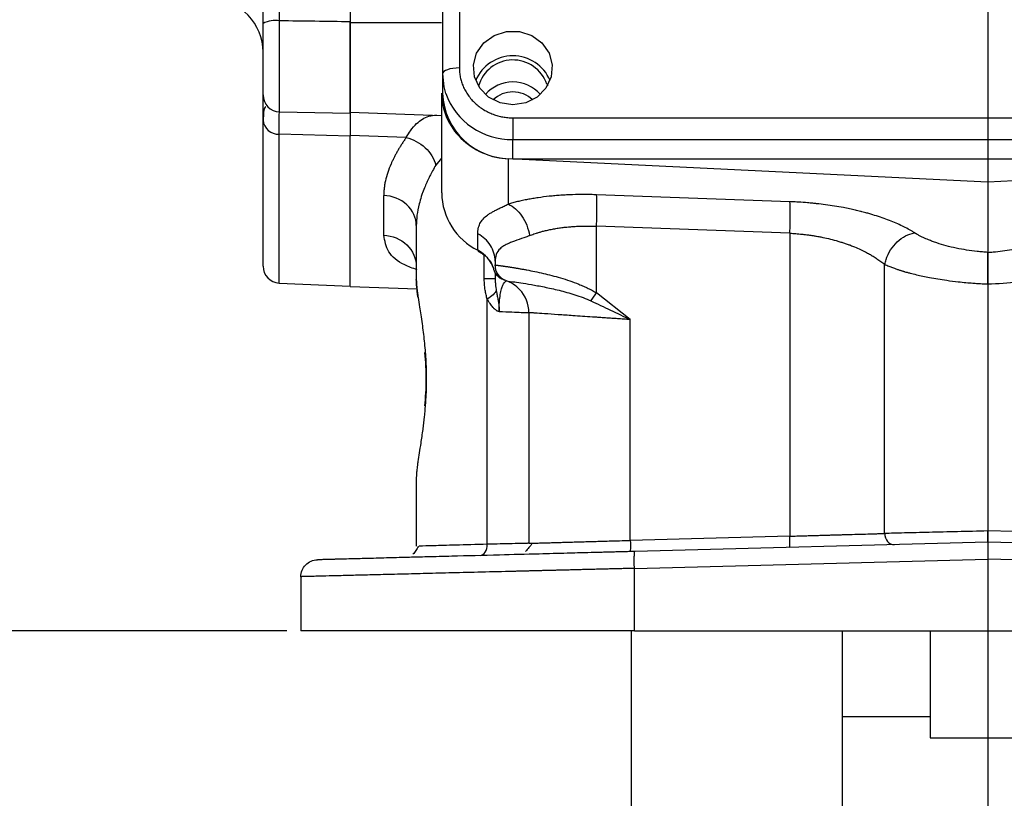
# Model space of a CAD drawing. Extents: x 0.3 to 33.9, y 0.2 to 21.7.
# Tile 3 of 20: x 6.6 to 10.1, y 7.7 to 10.5. Entities that reach past the tile are written whole.
import ezdxf

# ---------------------------------------------------------------- set-up
doc = ezdxf.new("R2010")
doc.units = 0
doc.header["$MEASUREMENT"] = 0
doc.layers.get('0').update_dxf_attribs({"linetype": 'CONTINUOUS'})
doc.layers.add('SLD-0', color=7, linetype='CONTINUOUS')
doc.styles.add('SLDTEXTSTYLE1', font='TXT', dxfattribs={"width": 0.605})
doc.dimstyles.new('SLDDIMSTYLE0', dxfattribs={"dimtxt": 0.222453, "dimasz": 0.13, "dimexe": 0, "dimexo": 0.0625, "dimgap": 0.055613, "dimtad": 0, "dimtih": 1, "dimtoh": 1, "dimrnd": 1e-09, "dimzin": 12, "dimtxsty": 'SLDTEXTSTYLE1', "dimsah": 1, "dimcen": 0.09, "dimazin": 3, "dimtfac": 1, "dimtofl": 0, "dimtmove": 0, "dimatfit": 3, "dimtolj": 1, "dimtzin": 12})
doc.dimstyles.new('SLDDIMSTYLE1', dxfattribs={"dimtxt": 0.222453, "dimasz": 0.13, "dimexe": 0, "dimexo": 0.0625, "dimgap": 0.055613, "dimtad": 0, "dimtih": 1, "dimtoh": 1, "dimrnd": 1e-09, "dimzin": 4, "dimtxsty": 'SLDTEXTSTYLE1', "dimsah": 1, "dimcen": 0.09, "dimazin": 3, "dimtfac": 1, "dimtofl": 0, "dimtmove": 0, "dimatfit": 3, "dimtolj": 1, "dimtzin": 12})

# ---------------------------------------------------------------- blocks, each defined once
blk = doc.blocks.new('_D')
at = {"layer": 'SLD-0'}
for p, q in [((15.868, 14.9428), (17.2815, 14.9428)), ((17.1565, 14.9428), (17.1565, 11.3541)), ((16.7109, 10.9977), (16.66, 10.9977)), ((16.66, 10.9977), (16.66, 10.656)), ((17.6021, 10.9977), (17.6531, 10.9977)), ((17.6531, 10.9977), (17.6531, 10.656)), ((16.66, 10.656), (16.7109, 10.656)), ((17.6531, 10.656), (17.6021, 10.656)), ((17.1565, 7.1032), (17.1565, 10.6051)), ((9.5837, 7.1032), (17.2815, 7.1032))]:
    blk.add_line(p, q, dxfattribs=at)
for points in [[(17.1565, 14.9428), (17.1365, 14.8128), (17.1765, 14.8128)], [(17.1565, 7.1032), (17.1765, 7.2332), (17.1365, 7.2332)]]:
    blk.add_solid(points, dxfattribs=at)
at = {"layer": 'SLD-0', "char_height": 0.22917, "attachment_point": 1, "style": 'SLDTEXTSTYLE1'}
for s, insert in [('7.84', (16.8595, 11.344)), ('199.1', (16.7746, 10.9514))]:
    blk.add_mtext(s, dxfattribs=dict(at, insert=insert))
blk = doc.blocks.new('_D_1')
at = {"layer": 'SLD-0'}
for p, q in [((10, 15.6478), (3.123, 15.6478)), ((3.248, 15.6478), (3.248, 11.7404)), ((2.9297, 11.3839), (2.8788, 11.3839)), ((2.8788, 11.3839), (2.8788, 11.0423)), ((3.5663, 11.3839), (3.6172, 11.3839)), ((3.6172, 11.3839), (3.6172, 11.0423)), ((2.8788, 11.0423), (2.9297, 11.0423)), ((3.6172, 11.0423), (3.5663, 11.0423)), ((3.248, 7.1032), (3.248, 10.9914)), ((8.7337, 7.1032), (3.123, 7.1032))]:
    blk.add_line(p, q, dxfattribs=at)
for points in [[(3.248, 15.6478), (3.228, 15.5178), (3.268, 15.5178)], [(3.248, 7.1032), (3.268, 7.2332), (3.228, 7.2332)]]:
    blk.add_solid(points, dxfattribs=at)
at = {"layer": 'SLD-0', "char_height": 0.22917, "attachment_point": 1, "style": 'SLDTEXTSTYLE1'}
for s, insert in [('8.54', (2.9509, 11.7303)), ('217', (2.9934, 11.3377))]:
    blk.add_mtext(s, dxfattribs=dict(at, insert=insert))
blk = doc.blocks.new('_D_2')
at = {"layer": 'SLD-0'}
for p, q in [((10, 15.6478), (4.3041, 15.6478)), ((4.4291, 15.6478), (4.4291, 12.6762)), ((3.9835, 12.3197), (3.9326, 12.3197)), ((3.9326, 12.3197), (3.9326, 11.9781)), ((4.8747, 12.3197), (4.9256, 12.3197)), ((4.9256, 12.3197), (4.9256, 11.9781)), ((3.9326, 11.9781), (3.9835, 11.9781)), ((4.9256, 11.9781), (4.8747, 11.9781)), ((4.4291, 8.3432), (4.4291, 11.9272)), ((7.56, 8.3432), (4.3041, 8.3432))]:
    blk.add_line(p, q, dxfattribs=at)
for points in [[(4.4291, 15.6478), (4.4091, 15.5178), (4.4491, 15.5178)], [(4.4291, 8.3432), (4.4491, 8.4732), (4.4091, 8.4732)]]:
    blk.add_solid(points, dxfattribs=at)
at = {"layer": 'SLD-0', "char_height": 0.22917, "attachment_point": 1, "style": 'SLDTEXTSTYLE1'}
for s, insert in [('7.30', (4.132, 12.6661)), ('185.5', (4.0472, 12.2735))]:
    blk.add_mtext(s, dxfattribs=dict(at, insert=insert))

msp = doc.modelspace()

# ---------------------------------------------------------------- linework, layer by layer
at = {"color": 7, "linetype": 'CONTINUOUS'}
for p, q in [((8.113, 11.7223), (8.113, 10.3219)), ((8.173, 11.7438), (8.173, 10.3434)), ((7.7855, 10.183), (7.7855, 10.5072)), ((8.113, 10.3219), (8.113, 10.2539)), ((8.4834, 10.2851), (8.4844, 10.2854)), ((8.4844, 10.2854), (8.4858, 10.2799)), ((8.11, 10.2539), (8.11, 9.8991)), ((7.5344, 10.1874), (7.7855, 10.183)), ((7.7855, 10.1861), (8.11, 10.1748)), ((8.363, 10.1661), (8.363, 10.0885)), ((8.363, 10.1661), (11.738, 10.1661)), ((7.7855, 10.1013), (7.5328, 10.1078)), ((7.9845, 10.0964), (7.7855, 10.1034)), ((7.7855, 9.5678), (7.7855, 10.1013)), ((8.363, 10.0885), (11.738, 10.0885)), ((8.363, 10.0205), (8.363, 10.0885)), ((10.05, 9.9375), (8.3469, 10.0208)), ((8.3469, 9.8593), (8.3469, 10.0208)), ((8.363, 10.0205), (11.738, 10.0205)), ((11.753, 10.0208), (10.05, 9.9375)), ((10.05, 9.9375), (10.05, 9.6878)), ((7.9041, 9.7487), (7.9041, 9.8897)), ((9.3469, 9.8677), (8.6601, 9.8924)), ((8.02, 9.7829), (8.02, 9.591)), ((9.3469, 9.7558), (8.6601, 9.7806)), ((8.6601, 9.544), (8.6601, 9.7806)), ((8.2383, 9.6952), (8.2383, 9.7539)), ((9.3469, 9.7558), (9.3469, 8.6792)), ((8.2388, 9.6926), (8.254, 9.6837)), ((8.3, 9.656), (8.3, 9.6433)), ((8.3027, 9.6255), (8.3, 9.6433)), ((9.6834, 8.689), (9.6834, 9.6455)), ((8.3, 9.6151), (8.3, 9.5953)), ((7.5328, 9.5788), (7.7855, 9.5678)), ((7.7854, 9.5669), (8.0231, 9.5586)), ((8.2721, 8.6505), (8.2721, 9.5212)), ((8.7801, 9.4488), (8.6601, 9.544)), ((8.42, 9.4736), (8.42, 8.654)), ((8.7801, 8.6644), (8.7801, 9.4488)), ((8.02, 8.8854), (8.02, 8.6435)), ((9.3469, 8.6792), (8.7801, 8.6644)), ((10.05, 8.6577), (8.7961, 8.6249)), ((11.3038, 8.6249), (10.05, 8.6577)), ((8.7945, 8.5649), (10.05, 8.5978)), ((11.3054, 8.5649), (10.05, 8.5978)), ((10.05, 8.5978), (10.05, 8.3432)), ((7.61, 8.5354), (7.61, 8.3432)), ((8.7945, 8.3432), (8.7945, 8.5649)), ((8.7837, 8.3409), (8.7837, 7.1032)), ((8.7945, 8.3432), (10.05, 8.3432)), ((9.5337, 7.1032), (9.5337, 8.3432)), ((9.8457, 8.3432), (9.8457, 7.9627)), ((10.05, 8.3432), (11.3054, 8.3432)), ((9.5337, 8.0382), (9.8457, 8.0382)), ((9.8457, 7.9627), (10.9737, 7.9627))]:
    msp.add_line(p, q, dxfattribs=at)
at = {"color": 8, "linetype": 'CONTINUOUS'}
for p, q in [((7.5344, 10.1874), (7.5344, 10.5106)), ((7.7855, 10.5052), (8.11, 10.505)), ((7.5328, 9.5788), (7.5328, 10.1078)), ((8.11, 10.0226), (8.0892, 9.9979)), ((8.2613, 9.5953), (8.2613, 9.6772))]:
    msp.add_line(p, q, dxfattribs=at)
at = {"color": 7, "linetype": 'CONTINUOUS', "flags": 128}
for points in [[(8.363, 10.2123), (8.3173, 10.2194), (8.2767, 10.2399), (8.2453, 10.2717), (8.2268, 10.3112), (8.2229, 10.3543), (8.2343, 10.3961), (8.2596, 10.4323), (8.2961, 10.4588), (8.3398, 10.4728), (8.3861, 10.4728), (8.4298, 10.4588), (8.4663, 10.4323), (8.4916, 10.3961), (8.503, 10.3543), (8.4992, 10.3112), (8.4806, 10.2717), (8.4493, 10.2399), (8.4086, 10.2194), (8.363, 10.2123)], [(8.173, 10.3434), (8.1613, 10.343), (8.15, 10.3418), (8.1396, 10.3398), (8.1305, 10.3371), (8.1231, 10.3339), (8.1175, 10.3302), (8.1141, 10.3261), (8.113, 10.3219)], [(8.113, 10.3219), (8.1178, 10.2764), (8.1242, 10.2528)], [(10.4166, 8.689), (10.374, 8.69), (10.3146, 8.6914), (10.2733, 8.6924), (10.2162, 8.6938), (10.1416, 8.6955), (10.0499, 8.6977)]]:
    msp.add_lwpolyline(points, dxfattribs=at)
at = {"color": 7, "linetype": 'CONTINUOUS'}
for centre, radius, start, end in [((7.2855, 10.3989), 0.19, 0, 87.5), ((7.5202, 10.4063), 0.1053, 82.2393, 115.1451), ((8.363, 10.243), 0.1433, 22.8469, 157.1531), ((8.3631, 10.2447), 0.1269, 18.5732, 164.4858), ((8.363, 10.1635), 0.1298, 41.2579, 138.7421), ((8.3549, 10.2625), 0.2421, 182.0349, 271.8998), ((8.362, 10.1573), 0.1005, 89.4631, 133.7334), ((8.3639, 10.1573), 0.1006, 46.2684, 90.5351), ((7.5355, 10.2474), 0.06, 180, 269), ((7.5301, 10.1627), 0.0549, 185.7841, 272.8415), ((8.3415, 9.9024), 0.2315, 180.8345, 243.552), ((8.1868, 9.5936), 0.1139, 18.479, 63.0937), ((7.5355, 9.6388), 0.06, 180, 267.5)]:
    msp.add_arc(centre, radius, start, end, dxfattribs=at)
at = {"color": 8, "linetype": 'CONTINUOUS'}
msp.add_arc((8.3584, 10.3376), 0.249, 199.8856, 271.0573, dxfattribs=at)
at = {"color": 7, "linetype": 'CONTINUOUS'}
for points, knots in [([(7.4755, 10.5016), (7.4755, 10.5066), (7.4755, 10.5166), (7.4755, 10.5317), (7.4755, 10.5468), (7.4755, 10.5619), (7.4755, 10.5771), (7.4755, 10.5922), (7.4755, 10.6199), (7.4755, 10.6602), (7.4755, 10.7122), (7.4755, 10.7631), (7.4755, 10.8042), (7.4755, 10.8361), (7.4755, 10.8594), (7.4755, 10.8822), (7.4755, 10.8968), (7.4755, 10.9041)], [0, 0, 0, 0, 0.035897, 0.07173, 0.107525, 0.143308, 0.179105, 0.214943, 0.250847, 0.375846, 0.500883, 0.625621, 0.750397, 0.812862, 0.875192, 0.937525, 1, 1, 1, 1]), ([(7.5344, 10.5106), (7.5342, 10.5422), (7.5341, 10.5737), (7.5338, 10.6364), (7.5336, 10.6676), (7.5334, 10.7296), (7.5332, 10.7593), (7.533, 10.8165), (7.5329, 10.8439), (7.5328, 10.8701)], [0, 0, 0, 0, 0.25, 0.25, 0.5, 0.5, 0.75, 0.75, 1, 1, 1, 1]), ([(7.7855, 10.86), (7.7855, 10.8344), (7.7855, 10.8075), (7.7855, 10.7653), (7.7855, 10.751), (7.7855, 10.7217), (7.7855, 10.7066), (7.7855, 10.6613), (7.7855, 10.6309), (7.7855, 10.5847), (7.7855, 10.5693), (7.7855, 10.5382), (7.7855, 10.5226), (7.7855, 10.5072)], [0, 0, 0, 0, 0.25, 0.25, 0.375, 0.375, 0.5, 0.5, 0.75, 0.75, 0.875, 0.875, 1, 1, 1, 1]), ([(7.7855, 10.8554), (7.7855, 10.8515), (7.7855, 10.8437), (7.7855, 10.8317), (7.7855, 10.8195), (7.7855, 10.8071), (7.7855, 10.7945), (7.7855, 10.7817), (7.7855, 10.7688), (7.7855, 10.7557), (7.7855, 10.7425), (7.7855, 10.7291), (7.7855, 10.7156), (7.7855, 10.702), (7.7855, 10.6882), (7.7855, 10.6744), (7.7855, 10.6605), (7.7855, 10.6465), (7.7855, 10.6325), (7.7855, 10.6184), (7.7855, 10.6042), (7.7855, 10.5901), (7.7855, 10.5759), (7.7855, 10.5617), (7.7855, 10.5475), (7.7855, 10.5334), (7.7855, 10.5192), (7.7855, 10.5099), (7.7855, 10.5052)], [0, 0, 0, 0, 0.038464, 0.076927, 0.115391, 0.153855, 0.19232, 0.230785, 0.26925, 0.307713, 0.346176, 0.384637, 0.423097, 0.461555, 0.500012, 0.538469, 0.576927, 0.615385, 0.653846, 0.692307, 0.730769, 0.769232, 0.807695, 0.846157, 0.884619, 0.92308, 0.96154, 1, 1, 1, 1]), ([(7.4755, 10.2474), (7.4755, 10.2474), (7.4755, 10.2475), (7.4755, 10.2481), (7.4755, 10.2491), (7.4755, 10.2505), (7.4755, 10.2532), (7.4755, 10.2583), (7.4755, 10.2671), (7.4755, 10.2784), (7.4755, 10.2961), (7.4755, 10.3232), (7.4755, 10.3559), (7.4755, 10.3845), (7.4755, 10.4073), (7.4755, 10.4308), (7.4755, 10.4519), (7.4755, 10.4704), (7.4755, 10.4861), (7.4755, 10.4964), (7.4755, 10.5016)], [0, 0, 0, 0, 0.02476, 0.049457, 0.074136, 0.098842, 0.123619, 0.186841, 0.250116, 0.313338, 0.376613, 0.500008, 0.623403, 0.686624, 0.7499, 0.813121, 0.876397, 0.917621, 0.958752, 1, 1, 1, 1]), ([(7.7855, 10.5052), (7.7855, 10.4836), (7.7855, 10.4405), (7.7855, 10.3768), (7.7855, 10.318), (7.7855, 10.2671), (7.7855, 10.2264), (7.7855, 10.1993), (7.7855, 10.1861), (7.7855, 10.1875), (7.7855, 10.1879)], [0, 0, 0, 0, 0.134597, 0.269195, 0.403792, 0.538389, 0.672986, 0.807584, 0.942181, 1, 1, 1, 1]), ([(8.173, 10.3434), (8.173, 10.3406), (8.1731, 10.335), (8.1737, 10.3267), (8.1748, 10.3184), (8.1762, 10.3102), (8.1781, 10.3021), (8.1804, 10.294), (8.1831, 10.286), (8.1874, 10.2752), (8.194, 10.2617), (8.2037, 10.2461), (8.2152, 10.2314), (8.2284, 10.2178), (8.2429, 10.2055), (8.2587, 10.1948), (8.2754, 10.1857), (8.2925, 10.1784), (8.3099, 10.1728), (8.3273, 10.1689), (8.345, 10.1665), (8.357, 10.1662), (8.363, 10.1661)], [0, 0, 0, 0, 0.030234, 0.060268, 0.09017, 0.120006, 0.149845, 0.179753, 0.209799, 0.240047, 0.304325, 0.368671, 0.434317, 0.500033, 0.565678, 0.631394, 0.695671, 0.760018, 0.82027, 0.879992, 0.939722, 1, 1, 1, 1]), ([(8.11, 10.2539), (8.11, 10.2243), (8.116, 10.1948), (8.1395, 10.1399), (8.1568, 10.1146), (8.2004, 10.0718), (8.2266, 10.0543), (8.284, 10.0295), (8.3153, 10.0223), (8.3469, 10.0208)], [0, 0, 0, 0, 0.25, 0.25, 0.5, 0.5, 0.75, 0.75, 1, 1, 1, 1]), ([(7.4755, 10.1571), (7.4755, 10.1754), (7.4755, 10.2118), (7.4755, 10.2405), (7.4755, 10.2459), (7.4755, 10.2474)], [0, 0, 0, 0, 0.419848, 0.838466, 1, 1, 1, 1]), ([(7.4859, 10.2059), (7.4839, 10.205), (7.4766, 10.2016), (7.4765, 10.1706), (7.4764, 10.1484)], [0, 0, 0, 0, 0.283139, 1, 1, 1, 1]), ([(7.7855, 10.183), (7.7855, 10.1817), (7.7855, 10.1766), (7.7855, 10.1513), (7.7855, 10.1194), (7.7855, 10.1034)], [0, 0, 0, 0, 0.139627, 0.569794, 1, 1, 1, 1]), ([(7.4755, 9.6388), (7.4755, 9.6388), (7.4755, 9.6389), (7.4755, 9.6395), (7.4755, 9.6405), (7.4755, 9.6418), (7.4755, 9.6436), (7.4755, 9.6457), (7.4755, 9.6483), (7.4755, 9.6512), (7.4755, 9.6545), (7.4755, 9.6582), (7.4755, 9.6623), (7.4755, 9.6668), (7.4755, 9.6807), (7.4755, 9.7106), (7.4755, 9.7687), (7.4755, 9.8429), (7.4755, 9.9114), (7.4755, 9.9634), (7.4755, 9.9927), (7.4755, 10.0232), (7.4755, 10.0549), (7.4755, 10.0878), (7.4755, 10.1217), (7.4755, 10.1453), (7.4755, 10.1571)], [0, 0, 0, 0, 0.01915, 0.038286, 0.057411, 0.076527, 0.095637, 0.114743, 0.133848, 0.152954, 0.172064, 0.191181, 0.210307, 0.229445, 0.248597, 0.374293, 0.500002, 0.625698, 0.751407, 0.78696, 0.822472, 0.85796, 0.893441, 0.92893, 0.964444, 1, 1, 1, 1]), ([(7.7855, 10.1719), (7.7855, 10.1673), (7.7855, 10.1555), (7.7855, 10.1293), (7.7855, 10.1075), (7.7855, 10.1013)], [0, 0, 0, 0, 0.310142, 0.806621, 1, 1, 1, 1]), ([(7.7855, 9.5669), (7.7855, 9.5669), (7.7855, 9.5784), (7.7855, 9.6244), (7.7855, 9.6588), (7.7855, 9.7496), (7.7855, 9.806), (7.7855, 9.9396), (7.7855, 10.0168), (7.7855, 10.1034)], [0, 0, 0, 0, 0.25, 0.25, 0.5, 0.5, 0.75, 0.75, 1, 1, 1, 1]), ([(7.9845, 10.0964), (7.982, 10.0929), (7.977, 10.0858), (7.9699, 10.0751), (7.9632, 10.0646), (7.9568, 10.054), (7.9507, 10.0435), (7.945, 10.0331), (7.9397, 10.0226), (7.9347, 10.0123), (7.927, 9.9952), (7.9179, 9.9715), (7.911, 9.9469), (7.9073, 9.9278), (7.9055, 9.9144), (7.9044, 9.9017), (7.9042, 9.8937), (7.9041, 9.8897)], [0, 0, 0, 0, 0.049154, 0.098236, 0.147261, 0.196245, 0.245204, 0.294153, 0.343108, 0.392084, 0.441097, 0.58699, 0.733621, 0.802787, 0.874477, 0.937753, 1, 1, 1, 1]), ([(8.0892, 9.9979), (8.0813, 9.9845), (8.074, 9.9711), (8.0614, 9.9459), (8.056, 9.934), (8.048, 9.9148), (8.0452, 9.9075), (8.0409, 9.8957), (8.0393, 9.8911), (8.0349, 9.8776), (8.0324, 9.8687), (8.0266, 9.8456), (8.0239, 9.8317), (8.0207, 9.8061), (8.02, 9.7943), (8.02, 9.7829)], [-1.100742, -1.100742, -1.100742, -1.100742, -0.908112, -0.908112, -0.687963, -0.687963, -0.550371, -0.550371, -0.481574, -0.481574, -0.3715, -0.3715, -0.195382, -0.195382, 0, 0, 0, 0]), ([(8.6601, 9.8924), (8.6569, 9.8926), (8.6498, 9.8928), (8.6356, 9.8931), (8.6103, 9.8934), (8.5819, 9.893), (8.5538, 9.8919), (8.5328, 9.8907), (8.5156, 9.8893), (8.502, 9.8881), (8.4817, 9.886), (8.4586, 9.8831), (8.4332, 9.8791), (8.4183, 9.8764), (8.4061, 9.8741), (8.3943, 9.8716), (8.3792, 9.8681), (8.3625, 9.8639), (8.352, 9.8608), (8.3469, 9.8593)], [0, 0, 0, 0, 0.02749, 0.061063, 0.122502, 0.246345, 0.308706, 0.371296, 0.434073, 0.46552, 0.496998, 0.623061, 0.686144, 0.749188, 0.775807, 0.812149, 0.874968, 0.939794, 1, 1, 1, 1]), ([(8.66, 9.7806), (8.6609, 9.8045), (8.6614, 9.8285), (8.6614, 9.8681), (8.6609, 9.8837), (8.6601, 9.8924)], [0, 0, 0, 0, 0.5, 0.5, 1, 1, 1, 1]), ([(9.7896, 9.7573), (9.7885, 9.758), (9.7857, 9.7598), (9.7797, 9.7634), (9.7685, 9.7699), (9.7451, 9.7824), (9.7149, 9.7959), (9.6816, 9.8084), (9.655, 9.8174), (9.6318, 9.8244), (9.6141, 9.8292), (9.6043, 9.8317), (9.5934, 9.8345), (9.5789, 9.838), (9.5586, 9.8424), (9.534, 9.8474), (9.5056, 9.8523), (9.4738, 9.857), (9.4482, 9.8602), (9.4268, 9.8624), (9.4057, 9.8643), (9.3847, 9.8659), (9.3637, 9.867), (9.3533, 9.8674), (9.3469, 9.8677)], [0, 0, 0, 0, 0.011892, 0.030943, 0.062073, 0.124825, 0.251781, 0.315765, 0.379873, 0.443966, 0.475968, 0.497586, 0.507915, 0.547129, 0.5899, 0.634825, 0.697548, 0.759642, 0.821013, 0.845037, 0.881584, 0.941263, 0.96383, 1, 1, 1, 1]), ([(9.3469, 9.7558), (9.3477, 9.7799), (9.3487, 9.8279), (9.3477, 9.8591), (9.3469, 9.8677)], [-1, -1, -1, -1, -0.5, 0, 0, 0, 0]), ([(8.2383, 9.7539), (8.2384, 9.7554), (8.2384, 9.7586), (8.2387, 9.7632), (8.2393, 9.7677), (8.2404, 9.7739), (8.2424, 9.7816), (8.2472, 9.7934), (8.2563, 9.8066), (8.2696, 9.8183), (8.2825, 9.827), (8.2932, 9.8332), (8.3049, 9.8394), (8.3177, 9.8457), (8.3316, 9.8522), (8.3418, 9.857), (8.3469, 9.8593)], [0, 0, 0, 0, 0.033242, 0.066565, 0.09998, 0.133497, 0.209848, 0.282786, 0.434196, 0.582622, 0.653934, 0.724366, 0.794052, 0.863125, 0.931727, 1, 1, 1, 1]), ([(8.422, 9.7474), (8.4246, 9.7484), (8.4298, 9.7504), (8.4381, 9.7533), (8.4472, 9.7563), (8.4574, 9.7594), (8.4692, 9.7629), (8.4805, 9.7656), (8.4907, 9.7678), (8.5016, 9.7701), (8.5128, 9.7722), (8.5239, 9.774), (8.5325, 9.7752), (8.541, 9.7764), (8.5505, 9.7775), (8.5622, 9.7787), (8.5766, 9.7798), (8.5912, 9.7806), (8.6032, 9.7811), (8.6128, 9.7813), (8.6216, 9.7814), (8.6307, 9.7814), (8.6401, 9.7813), (8.6499, 9.7811), (8.6566, 9.7807), (8.66, 9.7806)], [0, 0, 0, 0, 0.040375, 0.082078, 0.126569, 0.175308, 0.229957, 0.293771, 0.327809, 0.365015, 0.435302, 0.470981, 0.50501, 0.543642, 0.576387, 0.619757, 0.682781, 0.744479, 0.788944, 0.821143, 0.854464, 0.88889, 0.924401, 0.961066, 1, 1, 1, 1]), ([(8.422, 9.7474), (8.4085, 9.7421), (8.3956, 9.7375), (8.3733, 9.7295), (8.3636, 9.726), (8.3494, 9.7203), (8.3443, 9.718), (8.3367, 9.7142), (8.3339, 9.7127), (8.326, 9.7081), (8.3215, 9.7047), (8.3112, 9.695), (8.3066, 9.6881), (8.3012, 9.6728), (8.3, 9.6648), (8.3, 9.656)], [-1.070397, -1.070397, -1.070397, -1.070397, -0.883078, -0.883078, -0.668998, -0.668998, -0.535199, -0.535199, -0.468299, -0.468299, -0.361259, -0.361259, -0.189996, -0.189996, 0, 0, 0, 0]), ([(9.3469, 9.7558), (9.3503, 9.7557), (9.3573, 9.7553), (9.3679, 9.7546), (9.3788, 9.7537), (9.3902, 9.7525), (9.4015, 9.7513), (9.4146, 9.7496), (9.428, 9.7476), (9.4429, 9.7452), (9.4612, 9.7417), (9.4843, 9.7367), (9.5067, 9.7309), (9.5244, 9.7257), (9.5353, 9.7223), (9.5438, 9.7195), (9.5523, 9.7167), (9.5634, 9.7127), (9.5795, 9.7064), (9.5973, 9.6986), (9.6147, 9.6899), (9.6296, 9.6818), (9.6431, 9.6738), (9.6567, 9.6651), (9.6706, 9.6557), (9.6794, 9.6489), (9.684, 9.6455)], [0, 0, 0, 0, 0.025293, 0.050961, 0.077401, 0.10501, 0.134181, 0.160184, 0.202189, 0.233472, 0.271296, 0.341502, 0.413206, 0.450264, 0.486525, 0.503108, 0.521518, 0.557304, 0.599899, 0.667801, 0.729342, 0.778429, 0.828669, 0.882279, 0.93928, 1, 1, 1, 1]), ([(9.6885, 9.6626), (9.6963, 9.686), (9.7104, 9.7083), (9.7464, 9.7419), (9.7682, 9.7534), (9.7896, 9.7573)], [0, 0, 0, 0, 0.5, 0.5, 1, 1, 1, 1]), ([(10.05, 9.6878), (10.0467, 9.6881), (10.0404, 9.6885), (10.0333, 9.6891), (10.0273, 9.6896), (10.021, 9.6902), (10.0029, 9.692), (9.9743, 9.6958), (9.9372, 9.7026), (9.9017, 9.7111), (9.874, 9.7193), (9.8559, 9.7257), (9.846, 9.7295), (9.8382, 9.7326), (9.8265, 9.7375), (9.8144, 9.7433), (9.8009, 9.7504), (9.7938, 9.7548), (9.7896, 9.7573)], [0, 0, 0, 0, 0.031236, 0.059036, 0.067388, 0.088884, 0.118938, 0.241008, 0.365701, 0.492303, 0.619975, 0.683951, 0.715918, 0.747846, 0.78796, 0.874848, 0.926317, 1, 1, 1, 1]), ([(10.05, 9.6878), (10.0531, 9.688), (10.0593, 9.6885), (10.0685, 9.6892), (10.0858, 9.6908), (10.1109, 9.6937), (10.1474, 9.6996), (10.1864, 9.7079), (10.2211, 9.7177), (10.2485, 9.7272), (10.2679, 9.7351), (10.2843, 9.7427), (10.298, 9.7498), (10.3062, 9.7548), (10.3103, 9.7573)], [0, 0, 0, 0, 0.029445, 0.058727, 0.087872, 0.193602, 0.30081, 0.448638, 0.597763, 0.691078, 0.785337, 0.856682, 0.928136, 1, 1, 1, 1]), ([(10.0499, 9.5756), (10.0499, 9.5778), (10.0499, 9.5823), (10.05, 9.5892), (10.05, 9.5964), (10.05, 9.604), (10.05, 9.6119), (10.05, 9.6201), (10.05, 9.6283), (10.05, 9.6367), (10.05, 9.6502), (10.05, 9.6652), (10.05, 9.6778), (10.05, 9.6844), (10.05, 9.687), (10.05, 9.6878)], [0, 0, 0, 0, 0.04417, 0.091302, 0.141409, 0.194497, 0.250569, 0.309622, 0.371652, 0.436657, 0.504651, 0.70313, 0.852139, 0.95114, 1, 1, 1, 1]), ([(8.254, 9.6837), (8.2543, 9.6835), (8.2624, 9.6788), (8.2753, 9.6649), (8.2895, 9.6455), (8.2933, 9.6313), (8.2947, 9.6259)], [0, 0, 0, 0, 0.01473, 0.371708, 0.761779, 1, 1, 1, 1]), ([(8.3207, 9.5948), (8.3195, 9.5954), (8.3138, 9.5982), (8.3061, 9.606), (8.2996, 9.6157), (8.2963, 9.6238), (8.2952, 9.6281), (8.2948, 9.6297)], [0, 0, 0, 0, 0.085671, 0.388492, 0.693637, 0.885714, 1, 1, 1, 1]), ([(8.3, 9.6433), (8.3, 9.6433), (8.3, 9.6433), (8.3, 9.6433), (8.3, 9.6433), (8.3, 9.6433), (8.3, 9.6433), (8.3, 9.6433), (8.3, 9.6433), (8.3, 9.6433)], [0, 0, 0, 0, 0.00567104, 0.00567104, 0.01078296, 0.01078296, 0.01397791, 0.01397791, 0.01597476, 0.01597476, 0.01597476, 0.01597476]), ([(8.3, 9.6433), (8.3001, 9.6433), (8.3004, 9.6432), (8.3011, 9.6431), (8.3022, 9.643), (8.3036, 9.6428), (8.3053, 9.6425), (8.3073, 9.6422), (8.3095, 9.6419), (8.3121, 9.6416), (8.3149, 9.6412), (8.318, 9.6408), (8.3214, 9.6403), (8.325, 9.6398), (8.3288, 9.6392), (8.3328, 9.6387), (8.337, 9.638), (8.3415, 9.6374), (8.3461, 9.6367), (8.3509, 9.636), (8.3559, 9.6352), (8.361, 9.6344), (8.3663, 9.6335), (8.3717, 9.6327), (8.3773, 9.6317), (8.3829, 9.6308), (8.3887, 9.6298), (8.3946, 9.6287), (8.4006, 9.6277), (8.4067, 9.6266), (8.4286, 9.6225), (8.4686, 9.6142), (8.5216, 9.6006), (8.5643, 9.5871), (8.592, 9.5769), (8.6139, 9.5677), (8.6302, 9.5602), (8.6456, 9.5524), (8.6553, 9.5467), (8.6601, 9.544)], [0, 0, 0, 0, 0.0196683, 0.03917, 0.0585053, 0.0776746, 0.096678, 0.1155158, 0.1341882, 0.1526955, 0.171038, 0.1892159, 0.2072296, 0.2250793, 0.2427653, 0.260288, 0.2776475, 0.2948444, 0.3118789, 0.3287513, 0.345462, 0.3620114, 0.3783998, 0.3946277, 0.4106954, 0.4266033, 0.4423519, 0.4579416, 0.4733728, 0.4886461, 0.5037619, 0.6349523, 0.7545622, 0.8181886, 0.8783498, 0.9109572, 0.942067, 0.9717289, 1, 1, 1, 1]), ([(9.6834, 9.6454), (9.6858, 9.6443), (9.6906, 9.6422), (9.6978, 9.6391), (9.7048, 9.6363), (9.7115, 9.6337), (9.7178, 9.6314), (9.7236, 9.6292), (9.729, 9.6273), (9.734, 9.6257), (9.7385, 9.6242), (9.7425, 9.6229), (9.7461, 9.6218), (9.7492, 9.6209), (9.7524, 9.62), (9.7568, 9.6186), (9.7642, 9.6166), (9.7777, 9.6131), (9.8035, 9.6067), (9.8458, 9.5976), (9.8961, 9.5894), (9.9402, 9.5839), (9.9714, 9.5807), (9.99, 9.5791), (10.0027, 9.5782), (10.0114, 9.5776), (10.023, 9.5769), (10.0363, 9.5762), (10.0451, 9.5758), (10.0499, 9.5756)], [0, 0, 0, 0, 0.030691, 0.059631, 0.086668, 0.111703, 0.134688, 0.155614, 0.17451, 0.191432, 0.20646, 0.219692, 0.231236, 0.24121, 0.249729, 0.261017, 0.282921, 0.315663, 0.380023, 0.50429, 0.658273, 0.756288, 0.820842, 0.878809, 0.887114, 0.909164, 0.939607, 0.967173, 1, 1, 1, 1]), ([(10.05, 9.5756), (10.086, 9.5771), (10.1221, 9.5797), (10.1922, 9.5875), (10.2261, 9.5926), (10.2898, 9.6047), (10.3195, 9.6118), (10.3729, 9.6276), (10.3966, 9.6362), (10.4166, 9.6454)], [0, 0, 0, 0, 0.25, 0.25, 0.5, 0.5, 0.75, 0.75, 1, 1, 1, 1]), ([(8.02, 9.591), (8.02, 9.5903), (8.02, 9.5884), (8.0201, 9.5846), (8.0203, 9.5802), (8.0206, 9.5756), (8.0209, 9.572), (8.0211, 9.569), (8.0213, 9.5667), (8.0215, 9.5645), (8.0219, 9.5606), (8.0226, 9.5543), (8.024, 9.5428), (8.0267, 9.5235), (8.0309, 9.4971), (8.0358, 9.4654), (8.0416, 9.4261), (8.047, 9.3838), (8.0511, 9.3411), (8.053, 9.3143), (8.0541, 9.293), (8.0547, 9.2782), (8.0551, 9.2649), (8.0553, 9.2551), (8.0553, 9.2453), (8.0553, 9.2324), (8.0553, 9.2211), (8.0553, 9.2141)], [0, 0, 0, 0, 0.011955, 0.029459, 0.054597, 0.073936, 0.090948, 0.101497, 0.110706, 0.116452, 0.126261, 0.155126, 0.185686, 0.249086, 0.351439, 0.426519, 0.50912, 0.654908, 0.726672, 0.797557, 0.831063, 0.864865, 0.893205, 0.91702, 0.927668, 0.955328, 1, 1, 1, 1]), ([(8.0262, 9.5276), (8.0261, 9.5282), (8.0217, 9.5572), (8.0208, 9.5743), (8.02, 9.591)], [0, 0, 0, 0, 0.020986, 1, 1, 1, 1]), ([(8.2721, 9.5212), (8.2713, 9.5239), (8.2697, 9.5292), (8.2676, 9.5373), (8.2653, 9.5481), (8.2632, 9.5618), (8.2616, 9.5784), (8.2614, 9.5896), (8.2613, 9.5953)], [0, 0, 0, 0, 0.1124182, 0.2254485, 0.3393517, 0.5565944, 0.7762799, 1, 1, 1, 1]), ([(8.3, 9.5953), (8.3, 9.5932), (8.3001, 9.5865), (8.3008, 9.5752), (8.3023, 9.5628), (8.3036, 9.5551), (8.3041, 9.5519)], [0, 0, 0, 0, 0.152941, 0.479455, 0.78147, 1, 1, 1, 1]), ([(8.3144, 9.4777), (8.3143, 9.4888), (8.3146, 9.5), (8.3159, 9.5205), (8.3169, 9.5298), (8.3194, 9.5456), (8.3209, 9.5522), (8.324, 9.5633), (8.3257, 9.5676), (8.329, 9.5746), (8.3307, 9.5772), (8.3337, 9.5813), (8.3351, 9.5828), (8.3386, 9.5861), (8.34, 9.5868), (8.34, 9.5868)], [0, 0, 0, 0, 0.125, 0.125, 0.25, 0.25, 0.375, 0.375, 0.5, 0.5, 0.625, 0.625, 0.75, 0.75, 1, 1, 1, 1]), ([(8.3205, 9.5945), (8.3221, 9.5944), (8.3251, 9.5942), (8.3298, 9.5915), (8.3319, 9.5903)], [0, 0, 0, 0, 0.5616073, 1, 1, 1, 1]), ([(8.34, 9.5868), (8.3405, 9.5866), (8.3486, 9.5856), (8.3712, 9.5825), (8.3805, 9.5811), (8.4023, 9.5778), (8.4274, 9.5739), (8.4581, 9.5682), (8.4911, 9.5615), (8.5087, 9.5576), (8.5453, 9.5485), (8.5642, 9.5432), (8.6026, 9.5308), (8.622, 9.5237), (8.6403, 9.5154)], [0, 0, 0, 0, 0.25, 0.25, 0.375, 0.375, 0.5, 0.625, 0.625, 0.75, 0.75, 0.875, 0.875, 1, 1, 1, 1]), ([(8.34, 9.5868), (8.34, 9.5868), (8.34, 9.5868), (8.34, 9.5868), (8.34, 9.5868), (8.34, 9.5868), (8.34, 9.5868), (8.34, 9.5868), (8.34, 9.5868), (8.34, 9.5868)], [0, 0, 0, 0, 0.00199684, 0.00199684, 0.0051918, 0.0051918, 0.01030372, 0.01030372, 0.01597476, 0.01597476, 0.01597476, 0.01597476]), ([(8.42, 9.4736), (8.42, 9.504), (8.4003, 9.5531), (8.3577, 9.5803), (8.34, 9.5867)], [-1, -1, -1, -1, -0.5, -0.1894924, -0.1894924, -0.1894924, -0.1894924]), ([(8.3041, 9.5519), (8.3046, 9.549), (8.3055, 9.5436), (8.307, 9.5358), (8.3085, 9.5281), (8.3099, 9.5201), (8.3114, 9.5114), (8.3128, 9.5026), (8.3137, 9.4938), (8.3142, 9.4869), (8.3143, 9.4816), (8.3144, 9.4791), (8.3144, 9.4777)], [0, 0, 0, 0, 0.119979, 0.228059, 0.325378, 0.439527, 0.553399, 0.676159, 0.79355, 0.901152, 0.943655, 1, 1, 1, 1]), ([(8.2721, 9.5212), (8.2726, 9.5203), (8.2739, 9.5176), (8.276, 9.5138), (8.2785, 9.5098), (8.2816, 9.505), (8.2857, 9.4994), (8.2903, 9.4939), (8.2939, 9.4902), (8.2967, 9.4876), (8.2993, 9.4854), (8.3021, 9.4833), (8.305, 9.4813), (8.3088, 9.4792), (8.3121, 9.4779), (8.3142, 9.4777), (8.3144, 9.4777)], [0, 0, 0, 0, 0.04613, 0.125026, 0.187539, 0.250052, 0.375077, 0.50007, 0.580069, 0.62509, 0.687602, 0.750115, 0.803552, 0.875121, 0.987322, 1, 1, 1, 1]), ([(8.6403, 9.5154), (8.663, 9.505), (8.6861, 9.4941), (8.7328, 9.4717), (8.7564, 9.4603), (8.7801, 9.4488)], [0, 0, 0, 0, 0.5, 0.5, 1, 1, 1, 1]), ([(8.3145, 9.4777), (8.3308, 9.477), (8.3459, 9.4765), (8.3722, 9.4755), (8.3835, 9.475), (8.4106, 9.474), (8.42, 9.4736), (8.42, 9.4736)], [0, 0, 0, 0, 0.25, 0.25, 0.5, 0.5, 1, 1, 1, 1]), ([(8.7801, 9.4488), (8.7761, 9.4491), (8.7682, 9.4496), (8.7567, 9.4504), (8.7455, 9.4512), (8.7348, 9.4519), (8.7245, 9.4526), (8.7147, 9.4533), (8.7053, 9.454), (8.6964, 9.4546), (8.6879, 9.4552), (8.6798, 9.4557), (8.6722, 9.4563), (8.665, 9.4568), (8.6582, 9.4572), (8.6519, 9.4577), (8.6233, 9.4596), (8.5779, 9.4627), (8.5202, 9.4667), (8.4742, 9.4699), (8.4482, 9.4717), (8.4356, 9.4726), (8.4299, 9.473), (8.4255, 9.4733), (8.4223, 9.4735), (8.4203, 9.4736), (8.4201, 9.4736), (8.42, 9.4736)], [0, 0, 0, 0, 0.020879, 0.041072, 0.060578, 0.079399, 0.097534, 0.114983, 0.131745, 0.147822, 0.163213, 0.177917, 0.191936, 0.205268, 0.217915, 0.229875, 0.241149, 0.380308, 0.500371, 0.638743, 0.770455, 0.808992, 0.847416, 0.885728, 0.923929, 0.96202, 1, 1, 1, 1]), ([(8.0508, 9.1422), (8.053, 9.1728), (8.0575, 9.2359), (8.0531, 9.2992), (8.0508, 9.3318)], [0, 0, 0, 0, 0.485386, 1, 1, 1, 1]), ([(8.0553, 9.2141), (8.0552, 9.2112), (8.0551, 9.2057), (8.0549, 9.1977), (8.0546, 9.1907), (8.0542, 9.1848), (8.0538, 9.1782), (8.0533, 9.1691), (8.0522, 9.1538), (8.0509, 9.1359), (8.0493, 9.1171), (8.0475, 9.099), (8.0453, 9.0794), (8.0413, 9.0483), (8.0342, 9.0002), (8.0276, 8.9589), (8.0233, 8.9283), (8.0214, 8.912), (8.0204, 8.8998), (8.0201, 8.8928), (8.02, 8.8894), (8.02, 8.8869), (8.02, 8.8858), (8.02, 8.8854)], [0, 0, 0, 0, 0.0203742, 0.0395485, 0.0575624, 0.0703996, 0.0827076, 0.1056739, 0.1365715, 0.1949053, 0.2368668, 0.2770462, 0.3327194, 0.3891432, 0.5251822, 0.7400624, 0.7884709, 0.8747178, 0.9395242, 0.9599764, 0.9792905, 0.9933814, 1, 1, 1, 1]), ([(9.3458, 8.6393), (9.3464, 8.6393), (9.3472, 8.648), (9.3472, 8.6688), (9.3469, 8.6792)], [-1.0000005, -1.0000005, -1.0000005, -1.0000005, -0.5008682, -0.0008677, -0.0008677, -0.0008677, -0.0008677]), ([(9.3469, 8.6792), (9.3511, 8.6794), (9.3594, 8.6796), (9.3717, 8.68), (9.3837, 8.6803), (9.3954, 8.6806), (9.4068, 8.681), (9.4177, 8.6813), (9.4284, 8.6816), (9.4386, 8.6819), (9.4485, 8.6822), (9.4581, 8.6824), (9.4672, 8.6827), (9.4761, 8.683), (9.4845, 8.6832), (9.4926, 8.6835), (9.5003, 8.6837), (9.5077, 8.6839), (9.5147, 8.6841), (9.5213, 8.6843), (9.5276, 8.6845), (9.5336, 8.6847), (9.5393, 8.6848), (9.5446, 8.685), (9.5607, 8.6855), (9.5883, 8.6862), (9.6181, 8.6871), (9.6405, 8.6878), (9.6558, 8.6882), (9.6703, 8.6886), (9.679, 8.6889), (9.6834, 8.689)], [0, 0, 0, 0, 0.032093, 0.063382, 0.093867, 0.123549, 0.152427, 0.180501, 0.207771, 0.234238, 0.259901, 0.28476, 0.308815, 0.332066, 0.354514, 0.376158, 0.396998, 0.417034, 0.436266, 0.454695, 0.47232, 0.489141, 0.505158, 0.520371, 0.534781, 0.644694, 0.76783, 0.825202, 0.883022, 0.941287, 1, 1, 1, 1]), ([(10.0499, 8.6977), (10.0138, 8.6969), (9.9777, 8.696), (9.9077, 8.6943), (9.8738, 8.6935), (9.8101, 8.692), (9.7804, 8.6913), (9.727, 8.69), (9.7034, 8.6895), (9.6836, 8.689)], [0, 0, 0, 0, 0.25, 0.25, 0.5, 0.5, 0.75, 0.75, 1, 1, 1, 1]), ([(9.6836, 8.689), (9.6837, 8.6784), (9.6874, 8.6679), (9.7001, 8.6531), (9.7089, 8.6488), (9.7177, 8.649)], [0, 0, 0, 0, 0.5, 0.5, 1, 1, 1, 1]), ([(10.05, 8.6577), (10.05, 8.6577), (10.05, 8.6578), (10.05, 8.6584), (10.0499, 8.6593), (10.0499, 8.6605), (10.0499, 8.6618), (10.0499, 8.6633), (10.0499, 8.665), (10.0499, 8.6669), (10.0499, 8.6693), (10.0499, 8.6727), (10.0499, 8.6772), (10.0499, 8.6829), (10.0499, 8.6899), (10.0499, 8.695), (10.0499, 8.6977)], [0, 0, 0, 0, 0.064204, 0.125629, 0.184293, 0.24018, 0.293265, 0.343527, 0.390958, 0.435561, 0.494163, 0.566888, 0.653848, 0.7551, 0.870537, 1, 1, 1, 1]), ([(8.0276, 8.6441), (8.0248, 8.6386), (8.019, 8.6271), (8.0117, 8.6191), (8.008, 8.615)], [0, 0, 0, 0, 0.4846081, 1, 1, 1, 1]), ([(8.2466, 8.6105), (8.2466, 8.6105), (8.2466, 8.6105), (8.2466, 8.6105), (8.2535, 8.6107), (8.2669, 8.6195), (8.2723, 8.6401), (8.2721, 8.6505)], [-1.000797, -1.000797, -1.000797, -1.000797, -1, -1, -1, -0.5, -0.000014, -0.000014, -0.000014, -0.000014]), ([(8.42, 8.654), (8.42, 8.654), (8.4195, 8.654), (8.4178, 8.6539), (8.417, 8.6539), (8.4151, 8.6539), (8.4121, 8.6538), (8.405, 8.6536), (8.3986, 8.6535), (8.395, 8.6534), (8.3938, 8.6534), (8.3906, 8.6533), (8.3815, 8.6531), (8.3658, 8.6527), (8.3443, 8.6522), (8.3397, 8.6521), (8.3299, 8.6518), (8.3128, 8.6514), (8.2894, 8.6509), (8.2721, 8.6505)], [0, 0, 0, 0, 0.25, 0.25, 0.375, 0.375, 0.5, 0.625, 0.6875, 0.6875, 0.71875, 0.71875, 0.75, 0.875, 0.875, 0.90625, 0.90625, 0.9375, 1, 1, 1, 1]), ([(8.4324, 8.6547), (8.4282, 8.6491), (8.4196, 8.6375), (8.4119, 8.6295), (8.4079, 8.6254)], [0, 0, 0, 0, 0.483029, 1, 1, 1, 1]), ([(8.42, 8.654), (8.4214, 8.654), (8.4229, 8.654), (8.4333, 8.6543), (8.4334, 8.6543)], [0, 0, 0, 0, 0.995252, 1, 1, 1, 1]), ([(10.05, 8.6577), (10.05, 8.6577), (10.05, 8.6576), (10.05, 8.657), (10.05, 8.6562), (10.05, 8.655), (10.05, 8.6535), (10.05, 8.6518), (10.05, 8.6498), (10.05, 8.6477), (10.05, 8.6453), (10.05, 8.6428), (10.05, 8.6389), (10.05, 8.6332), (10.05, 8.6252), (10.05, 8.6165), (10.05, 8.6072), (10.05, 8.6009), (10.05, 8.5978)], [0, 0, 0, 0, 0.05025, 0.099547, 0.14789, 0.195281, 0.241719, 0.287205, 0.331739, 0.375322, 0.417954, 0.459636, 0.500367, 0.599539, 0.69908, 0.798999, 0.899303, 1, 1, 1, 1]), ([(8.7961, 8.6249), (8.789, 8.6247), (8.7749, 8.6243), (8.7541, 8.6238), (8.7338, 8.6232), (8.7141, 8.6227), (8.6948, 8.6222), (8.6666, 8.6215), (8.6202, 8.6203), (8.5464, 8.6183), (8.4403, 8.6155), (8.3001, 8.6119), (8.1673, 8.6084), (8.0638, 8.6057), (7.9897, 8.6038), (7.9187, 8.6019), (7.8618, 8.6004), (7.8004, 8.5988), (7.7614, 8.5978), (7.732, 8.597), (7.7188, 8.5967), (7.707, 8.5963), (7.6968, 8.5961), (7.6881, 8.5959), (7.6809, 8.5957), (7.6753, 8.5955), (7.6714, 8.5954), (7.6689, 8.5953), (7.6685, 8.5953), (7.6684, 8.5953)], [0, 0, 0, 0, 0.01184, 0.023404, 0.034694, 0.045708, 0.056447, 0.06691, 0.093026, 0.134792, 0.192475, 0.277462, 0.387809, 0.451097, 0.500004, 0.559803, 0.630936, 0.663625, 0.75929, 0.783175, 0.807102, 0.831069, 0.855078, 0.879129, 0.90322, 0.927353, 0.951528, 0.975743, 1, 1, 1, 1]), ([(8.7945, 8.5649), (8.7943, 8.5727), (8.7942, 8.5806), (8.7941, 8.5951), (8.7942, 8.6017), (8.7945, 8.6128), (8.7947, 8.6173), (8.7953, 8.6233), (8.7957, 8.6249), (8.7961, 8.6249)], [0, 0, 0, 0, 0.25, 0.25, 0.5, 0.5, 0.75, 0.75, 1, 1, 1, 1]), ([(8.7945, 8.5649), (8.787, 8.5647), (8.772, 8.5643), (8.7498, 8.5638), (8.728, 8.5632), (8.7065, 8.5627), (8.6854, 8.5622), (8.6648, 8.5617), (8.6445, 8.5612), (8.6247, 8.5607), (8.6052, 8.5602), (8.5862, 8.5597), (8.5675, 8.5592), (8.5493, 8.5588), (8.5315, 8.5583), (8.5141, 8.5579), (8.4971, 8.5575), (8.4805, 8.5571), (8.4643, 8.5567), (8.4486, 8.5563), (8.4332, 8.5559), (8.4182, 8.5555), (8.4036, 8.5551), (8.3895, 8.5548), (8.3757, 8.5544), (8.3623, 8.5541), (8.3493, 8.5538), (8.3025, 8.5526), (8.2253, 8.5507), (8.1239, 8.5482), (8.0333, 8.5459), (7.9493, 8.5438), (7.8724, 8.5419), (7.8033, 8.5402), (7.7451, 8.5387), (7.7071, 8.5378), (7.6833, 8.5372), (7.6693, 8.5368), (7.6567, 8.5365), (7.6457, 8.5363), (7.6361, 8.536), (7.628, 8.5358), (7.6214, 8.5356), (7.6163, 8.5355), (7.6127, 8.5354), (7.6104, 8.5354), (7.6101, 8.5354), (7.61, 8.5354)], [0, 0, 0, 0, 0.0119394, 0.0236932, 0.0352613, 0.0466439, 0.0578408, 0.0688521, 0.0796777, 0.0903177, 0.1007721, 0.1110409, 0.121124, 0.1310215, 0.1407334, 0.1502597, 0.1596003, 0.1687553, 0.1777247, 0.1865084, 0.1951065, 0.203519, 0.2117459, 0.2197871, 0.2276427, 0.2353127, 0.242797, 0.2500957, 0.3165638, 0.3803799, 0.4415437, 0.5000552, 0.5645486, 0.6277031, 0.6895188, 0.749996, 0.7729886, 0.7959282, 0.8188147, 0.8416482, 0.8644287, 0.8871563, 0.9098309, 0.9324525, 0.9550213, 0.9775371, 1, 1, 1, 1]), ([(8.7945, 8.3432), (8.7156, 8.3432), (8.637, 8.3432), (8.4834, 8.3432), (8.4085, 8.3432), (8.2648, 8.3432), (8.1961, 8.3432), (8.0676, 8.3432), (8.0077, 8.3432), (7.8988, 8.3432), (7.8498, 8.3432), (7.7646, 8.3432), (7.7283, 8.3432), (7.6696, 8.3432), (7.6473, 8.3432), (7.6175, 8.3432), (7.61, 8.3432), (7.61, 8.3432)], [0, 0, 0, 0, 0.125, 0.125, 0.25, 0.25, 0.375, 0.375, 0.5, 0.5, 0.625, 0.625, 0.75, 0.75, 0.875, 0.875, 1, 1, 1, 1])]:
    msp.add_open_spline(points, degree=3, knots=knots, dxfattribs=at)
for points in [[(7.7855, 10.5072), (7.7018, 10.5084), (7.6181, 10.5095), (7.5344, 10.5106)], [(7.9845, 10.0964), (8.0087, 10.0904), (8.0564, 10.0642), (8.0836, 10.02), (8.0892, 9.9979)], [(8.02, 9.7829), (8.02, 9.8102), (7.9952, 9.8648), (7.9348, 9.8888), (7.9041, 9.8897)], [(8.3469, 9.8593), (8.3645, 9.8519), (8.3988, 9.8217), (8.4181, 9.7722), (8.422, 9.7474)], [(7.9041, 9.7487), (7.9348, 9.7477), (7.9952, 9.7225), (8.02, 9.6651), (8.02, 9.6362)], [(8.3, 9.656), (8.3, 9.6758), (8.2884, 9.7155), (8.2569, 9.7442), (8.2383, 9.7539)], [(9.684, 9.6455), (9.6851, 9.6512), (9.6866, 9.6569), (9.6885, 9.6626)], [(8.34, 9.5868), (8.3284, 9.5909), (8.3078, 9.6064), (8.3, 9.631), (8.3, 9.6433)], [(8.2613, 9.5953), (8.2735, 9.5953), (8.293, 9.5953), (8.3, 9.5953), (8.3, 9.5953)], [(8.3161, 9.6024), (8.3174, 9.601), (8.3189, 9.5995), (8.3204, 9.5982)], [(8.3303, 9.5904), (8.3302, 9.5905), (8.33, 9.5906), (8.3299, 9.5906)], [(8.3328, 9.5891), (8.3332, 9.589), (8.3336, 9.5888), (8.334, 9.5887)], [(8.3041, 9.5519), (8.3021, 9.5474), (8.2945, 9.5376), (8.2804, 9.5267), (8.2721, 9.5212)], [(8.6403, 9.5154), (8.6458, 9.5236), (8.6528, 9.5338), (8.6601, 9.544)], [(8.7801, 8.6644), (8.7803, 8.6539), (8.7804, 8.6331), (8.7796, 8.6244), (8.779, 8.6244)], [(7.61, 8.5354), (7.61, 8.5508), (7.6225, 8.5816), (7.653, 8.5949), (7.6684, 8.5953)]]:
    msp.add_open_spline(points, degree=3, dxfattribs=at)
at = {"color": 8, "linetype": 'CONTINUOUS'}
for points, knots in [([(7.5328, 10.1078), (7.5329, 10.1241), (7.5331, 10.1566), (7.5334, 10.1822), (7.5336, 10.187), (7.5337, 10.1883)], [0, 0, 0, 0, 0.420648, 0.840086, 1, 1, 1, 1]), ([(7.9845, 10.0964), (7.9892, 10.1046), (8.0001, 10.1237), (8.0253, 10.1514), (8.0554, 10.1719), (8.0826, 10.1751), (8.092, 10.1763)], [0, 0, 0, 0, 0.179328, 0.414705, 0.796468, 1, 1, 1, 1]), ([(8.0227, 9.6261), (8.0073, 9.6315), (7.9599, 9.6483), (7.9156, 9.6883), (7.908, 9.7285), (7.9041, 9.7487)], [0, 0, 0, 0, 0.192756, 0.593525, 1, 1, 1, 1]), ([(8.2721, 8.6505), (8.2328, 8.6494), (8.1556, 8.6473), (8.0789, 8.6452), (8.0367, 8.644), (8.0313, 8.6438), (8.03, 8.6438)], [0, 0, 0, 0, 0.311648, 0.613449, 0.905406, 1, 1, 1, 1]), ([(8.4334, 8.6543), (8.437, 8.6544), (8.4446, 8.6547), (8.4609, 8.6552), (8.4795, 8.6557), (8.4993, 8.6563), (8.5188, 8.6568), (8.5377, 8.6574), (8.5562, 8.6579), (8.5752, 8.6585), (8.5974, 8.6591), (8.6232, 8.6599), (8.6587, 8.6609), (8.7107, 8.6624), (8.7547, 8.6637), (8.7801, 8.6644)], [0, 0, 0, 0, 0.079874, 0.164389, 0.248443, 0.314972, 0.378649, 0.439473, 0.484339, 0.535057, 0.591627, 0.65405, 0.722322, 0.83922, 1, 1, 1, 1])]:
    msp.add_open_spline(points, degree=3, knots=knots, dxfattribs=at)
at = {"layer": 'SLD-0'}
msp.add_line((10.05, 15.6478), (10.05, 6.1439), dxfattribs=at)

# ---------------------------------------------------------------- dimensions: what is measured, and where the dimension line sits
for base, p1, p2, dimstyle, picture, middle in [((3.248, 7.1032), (10.05, 15.6478), (8.7837, 7.1032), 'SLDDIMSTYLE0', '_D_1', (3.248, 11.3659)), ((4.4291, 8.3432), (10.05, 15.6478), (7.61, 8.3432), 'SLDDIMSTYLE1', '_D_2', (4.4291, 12.3017)), ((17.1565, 14.9428), (9.5337, 7.1032), (15.818, 14.9428), 'SLDDIMSTYLE0', '_D', (17.1565, 10.9796))]:
    dim = msp.add_linear_dim(base=base, p1=p1, p2=p2, angle=90, dimstyle=dimstyle, dxfattribs=at)
    dim.commit()
    dim.dimension.update_dxf_attribs({"geometry": picture, "text_midpoint": middle, "dimtype": 160})

doc.saveas('drawing.dxf')
